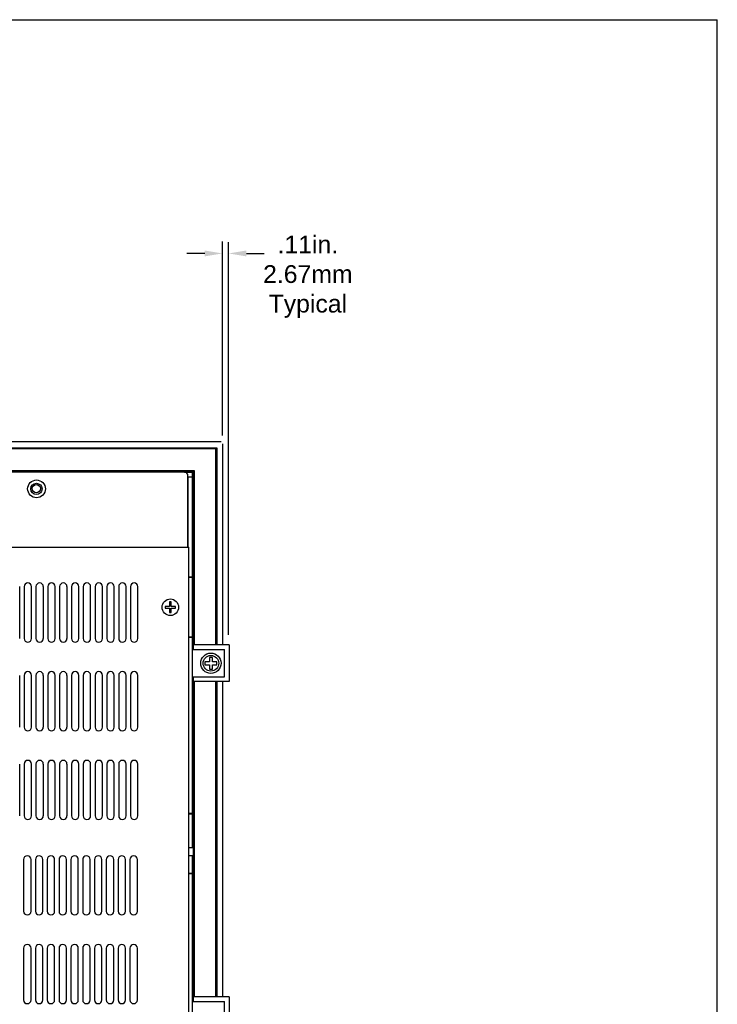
# Model space of a CAD drawing. Extents: x 4 to 74.2, y -80.9 to 9.5.
# Tile 6 of 50: x 26.9 to 38.7, y -68.8 to -52.2. Entities that reach past the tile are written whole.
import ezdxf

# ---------------------------------------------------------------- set-up
doc = ezdxf.new("R2010")
doc.units = 0
doc.header["$LTSCALE"] = 1.87
doc.header["$MEASUREMENT"] = 0
doc.layers.get('0').update_dxf_attribs({"linetype": 'CONTINUOUS'})
doc.layers.add('dim', color=5, linetype='CONTINUOUS')
doc.layers.add('UNIT', color=7, linetype='CONTINUOUS')

msp = doc.modelspace()

# ---------------------------------------------------------------- linework, layer by layer
at = {"linetype": 'Continuous'}
for p in [(4.724, -52.173), (38.724, -80.212)]:
    msp.add_line(p, (38.724, -52.173), dxfattribs=at)
at = {"color": 7, "linetype": 'Continuous'}
for p, q in [((30.331, -59.313), (25.974, -59.313)), ((25.974, -59.413), (30.261, -59.413)), ((30.241, -59.433), (25.974, -59.433)), ((30.241, -62.747), (30.241, -59.433)), ((30.261, -59.413), (30.261, -62.747)), ((30.361, -62.747), (30.361, -59.343)), ((25.974, -59.798), (29.876, -59.798)), ((29.861, -59.813), (25.974, -59.813)), ((29.71, -59.827), (29.848, -59.827)), ((29.773, -59.902), (29.848, -59.902)), ((29.848, -61.609), (29.848, -59.827)), ((29.861, -62.747), (29.861, -59.813)), ((29.876, -59.798), (29.876, -62.747)), ((29.848, -61.599), (29.787, -61.599)), ((29.848, -62.619), (29.787, -62.619)), ((29.848, -65.609), (29.848, -62.609)), ((30.468, -62.747), (29.848, -62.747)), ((29.858, -62.747), (29.858, -62.826)), ((30.468, -62.747), (30.468, -63.367)), ((29.848, -62.826), (30.389, -62.826)), ((30.389, -63.288), (30.389, -62.826)), ((30.133, -63.032), (30.058, -63.032)), ((30.058, -63.032), (30.058, -63.082)), ((30.058, -63.082), (30.133, -63.082)), ((30.183, -62.957), (30.133, -62.957)), ((30.133, -62.957), (30.133, -63.032)), ((30.133, -63.082), (30.133, -63.157)), ((30.183, -63.032), (30.183, -62.957)), ((30.258, -63.032), (30.183, -63.032)), ((30.183, -63.082), (30.258, -63.082)), ((30.183, -63.157), (30.183, -63.082)), ((30.258, -63.082), (30.258, -63.032)), ((30.133, -63.157), (30.183, -63.157)), ((29.848, -63.288), (30.389, -63.288)), ((30.468, -63.367), (29.848, -63.367)), ((29.858, -63.288), (29.858, -63.367)), ((29.861, -68.697), (29.861, -63.367)), ((29.876, -63.367), (29.876, -68.697)), ((30.241, -68.697), (30.241, -63.367)), ((30.261, -63.367), (30.261, -68.697)), ((30.361, -68.697), (30.361, -63.367)), ((29.848, -65.599), (29.787, -65.599)), ((29.787, -66.173), (29.861, -66.173)), ((29.787, -66.305), (29.861, -66.305)), ((29.848, -66.619), (29.787, -66.619)), ((29.848, -69.609), (29.848, -66.609)), ((30.468, -68.697), (29.848, -68.697)), ((29.858, -68.697), (29.858, -68.776)), ((30.468, -68.697), (30.468, -69.317)), ((29.848, -68.776), (30.389, -68.776)), ((30.389, -69.238), (30.389, -68.776))]:
    msp.add_line(p, q, dxfattribs=at)
for centre, radius in [((27.206, -60.103), 0.07), ((30.158, -63.057), 0.172), ((30.158, -63.057), 0.132)]:
    msp.add_circle(centre, radius, dxfattribs=at)
at = {"layer": 'dim'}
for p, q in [((30.353, -59.205), (30.353, -55.926)), ((30.458, -62.578), (30.458, -55.934)), ((30.053, -56.126), (29.753, -56.126)), ((30.758, -56.126), (31.058, -56.126))]:
    msp.add_line(p, q, dxfattribs=at)
for points in [[(30.053, -56.076), (30.053, -56.176), (30.353, -56.126)], [(30.758, -56.076), (30.758, -56.176), (30.458, -56.126)]]:
    msp.add_solid(points, dxfattribs=at)
at = {"layer": 'UNIT', "linetype": 'Continuous'}
for p, q in [((29.71, -59.827), (26.778, -59.827)), ((29.77, -61.094), (29.77, -59.887)), ((29.773, -61.094), (29.773, -59.902)), ((15.561, -61.094), (29.787, -61.094)), ((29.787, -70.79), (29.787, -61.094)), ((29.787, -70.79), (29.787, -61.094)), ((29.848, -61.609), (29.787, -61.609)), ((29.848, -62.609), (29.848, -61.609)), ((26.924, -62.636), (26.924, -61.761)), ((26.999, -61.761), (26.999, -62.636)), ((27.124, -62.636), (27.124, -61.761)), ((27.199, -61.761), (27.199, -62.636)), ((27.324, -62.636), (27.324, -61.761)), ((27.399, -61.761), (27.399, -62.636)), ((27.524, -62.636), (27.524, -61.761)), ((27.599, -61.761), (27.599, -62.636)), ((27.724, -62.636), (27.724, -61.761)), ((27.799, -61.761), (27.799, -62.636)), ((27.924, -62.636), (27.924, -61.761)), ((27.999, -61.761), (27.999, -62.636)), ((28.124, -62.636), (28.124, -61.761)), ((28.199, -61.761), (28.199, -62.636)), ((28.324, -62.636), (28.324, -61.761)), ((28.399, -61.761), (28.399, -62.636)), ((28.524, -62.636), (28.524, -61.761)), ((28.599, -61.761), (28.599, -62.636)), ((28.724, -62.636), (28.724, -61.761)), ((28.799, -61.761), (28.799, -62.636)), ((28.924, -62.636), (28.924, -61.761)), ((29.457, -62.094), (29.382, -62.094)), ((29.382, -62.094), (29.382, -62.124)), ((29.457, -62.019), (29.457, -62.094)), ((29.487, -62.019), (29.457, -62.019)), ((29.487, -62.094), (29.487, -62.019)), ((29.562, -62.094), (29.487, -62.094)), ((29.562, -62.124), (29.562, -62.094)), ((29.382, -62.124), (29.457, -62.124)), ((29.457, -62.124), (29.457, -62.199)), ((29.457, -62.199), (29.487, -62.199)), ((29.487, -62.124), (29.562, -62.124)), ((29.487, -62.199), (29.487, -62.124)), ((29.787, -62.609), (29.848, -62.609)), ((26.924, -64.136), (26.924, -63.261)), ((26.999, -63.261), (26.999, -64.136)), ((27.124, -64.136), (27.124, -63.261)), ((27.199, -63.261), (27.199, -64.136)), ((27.324, -64.136), (27.324, -63.261)), ((27.399, -63.261), (27.399, -64.136)), ((27.524, -64.136), (27.524, -63.261)), ((27.599, -63.261), (27.599, -64.136)), ((27.724, -64.136), (27.724, -63.261)), ((27.799, -63.261), (27.799, -64.136)), ((27.924, -64.136), (27.924, -63.261)), ((27.999, -63.261), (27.999, -64.136)), ((28.124, -64.136), (28.124, -63.261)), ((28.199, -63.261), (28.199, -64.136)), ((28.324, -64.136), (28.324, -63.261)), ((28.399, -63.261), (28.399, -64.136)), ((28.524, -64.136), (28.524, -63.261)), ((28.599, -63.261), (28.599, -64.136)), ((28.724, -64.136), (28.724, -63.261)), ((28.799, -63.261), (28.799, -64.136)), ((28.924, -64.136), (28.924, -63.261)), ((26.924, -65.636), (26.924, -64.761)), ((26.999, -64.761), (26.999, -65.636)), ((27.124, -65.636), (27.124, -64.761)), ((27.199, -64.761), (27.199, -65.636)), ((27.324, -65.636), (27.324, -64.761)), ((27.399, -64.761), (27.399, -65.636)), ((27.524, -65.636), (27.524, -64.761)), ((27.599, -64.761), (27.599, -65.636)), ((27.724, -65.636), (27.724, -64.761)), ((27.799, -64.761), (27.799, -65.636)), ((27.924, -65.636), (27.924, -64.761)), ((27.999, -64.761), (27.999, -65.636)), ((28.124, -65.636), (28.124, -64.761)), ((28.199, -64.761), (28.199, -65.636)), ((28.324, -65.636), (28.324, -64.761)), ((28.399, -64.761), (28.399, -65.636)), ((28.524, -65.636), (28.524, -64.761)), ((28.599, -64.761), (28.599, -65.636)), ((28.724, -65.636), (28.724, -64.761)), ((28.799, -64.761), (28.799, -65.636)), ((28.924, -65.636), (28.924, -64.761)), ((29.848, -65.609), (29.787, -65.609)), ((29.848, -66.173), (29.848, -65.609)), ((26.989, -66.375), (26.989, -67.25)), ((27.115, -67.25), (27.115, -66.375)), ((27.189, -66.375), (27.189, -67.25)), ((27.315, -67.25), (27.315, -66.375)), ((27.389, -66.375), (27.389, -67.25)), ((27.515, -67.25), (27.515, -66.375)), ((27.589, -66.375), (27.589, -67.25)), ((27.715, -67.25), (27.715, -66.375)), ((27.789, -66.375), (27.789, -67.25)), ((27.915, -67.25), (27.915, -66.375)), ((27.989, -66.375), (27.989, -67.25)), ((28.115, -67.25), (28.115, -66.375)), ((28.189, -66.375), (28.189, -67.25)), ((28.315, -67.25), (28.315, -66.375)), ((28.389, -66.375), (28.389, -67.25)), ((28.515, -67.25), (28.515, -66.375)), ((28.589, -66.375), (28.589, -67.25)), ((28.715, -67.25), (28.715, -66.375)), ((28.789, -66.375), (28.789, -67.25)), ((28.915, -67.25), (28.915, -66.375)), ((29.848, -66.609), (29.848, -66.305)), ((29.787, -66.609), (29.848, -66.609)), ((26.989, -67.875), (26.989, -68.75)), ((27.115, -68.75), (27.115, -67.875)), ((27.189, -67.875), (27.189, -68.75)), ((27.315, -68.75), (27.315, -67.875)), ((27.389, -67.875), (27.389, -68.75)), ((27.515, -68.75), (27.515, -67.875)), ((27.589, -67.875), (27.589, -68.75)), ((27.715, -68.75), (27.715, -67.875)), ((27.789, -67.875), (27.789, -68.75)), ((27.915, -68.75), (27.915, -67.875)), ((27.989, -67.875), (27.989, -68.75)), ((28.115, -68.75), (28.115, -67.875)), ((28.189, -67.875), (28.189, -68.75)), ((28.315, -68.75), (28.315, -67.875)), ((28.389, -67.875), (28.389, -68.75)), ((28.515, -68.75), (28.515, -67.875)), ((28.589, -67.875), (28.589, -68.75)), ((28.715, -68.75), (28.715, -67.875)), ((28.789, -67.875), (28.789, -68.75)), ((28.915, -68.75), (28.915, -67.875))]:
    msp.add_line(p, q, dxfattribs=at)
for centre, radius in [((27.208, -60.107), 0.15), ((27.206, -60.107), 0.095), ((29.472, -62.109), 0.14)]:
    msp.add_circle(centre, radius, dxfattribs=at)
for centre, radius, start, end in [((29.71, -59.887), 0.06, 0, 90), ((27.061, -61.761), 0.0625, 0, 180), ((27.261, -61.761), 0.0625, 0, 180), ((27.461, -61.761), 0.0625, 0, 180), ((27.661, -61.761), 0.0625, 0, 180), ((27.861, -61.761), 0.0625, 0, 180), ((28.061, -61.761), 0.0625, 0, 180), ((28.261, -61.761), 0.0625, 0, 180), ((28.461, -61.761), 0.0625, 0, 180), ((28.661, -61.761), 0.0625, 0, 180), ((28.861, -61.761), 0.0625, 0, 180), ((27.061, -62.636), 0.0625, 180, 0), ((27.261, -62.636), 0.0625, 180, 0), ((27.461, -62.636), 0.0625, 180, 360), ((27.661, -62.636), 0.0625, 180, 360), ((27.861, -62.636), 0.0625, 180, 0), ((28.061, -62.636), 0.0625, 180, 0), ((28.261, -62.636), 0.0625, 180, 0), ((28.461, -62.636), 0.0625, 180, 0), ((28.661, -62.636), 0.0625, 180, 0), ((28.861, -62.636), 0.0625, 180, 0), ((27.061, -63.261), 0.0625, 0, 180), ((27.261, -63.261), 0.0625, 0, 180), ((27.461, -63.261), 0.0625, 0, 180), ((27.661, -63.261), 0.0625, 0, 180), ((27.861, -63.261), 0.0625, 0, 180), ((28.061, -63.261), 0.0625, 0, 180), ((28.261, -63.261), 0.0625, 0, 180), ((28.461, -63.261), 0.0625, 0, 180), ((28.661, -63.261), 0.0625, 0, 180), ((28.861, -63.261), 0.0625, 0, 180), ((27.061, -64.136), 0.0625, 180, 0), ((27.261, -64.136), 0.0625, 180, 0), ((27.461, -64.136), 0.0625, 180, 360), ((27.661, -64.136), 0.0625, 180, 0), ((27.861, -64.136), 0.0625, 180, 0), ((28.061, -64.136), 0.0625, 180, 0), ((28.261, -64.136), 0.0625, 180, 0), ((28.461, -64.136), 0.0625, 180, 0), ((28.661, -64.136), 0.0625, 180, 360), ((28.861, -64.136), 0.0625, 180, 0), ((27.061, -64.761), 0.0625, 0, 180), ((27.261, -64.761), 0.0625, 0, 180), ((27.461, -64.761), 0.0625, 0, 180), ((27.661, -64.761), 0.0625, 0, 180), ((27.861, -64.761), 0.0625, 0, 180), ((28.061, -64.761), 0.0625, 0, 180), ((28.261, -64.761), 0.0625, 0, 180), ((28.461, -64.761), 0.0625, 0, 180), ((28.661, -64.761), 0.0625, 0, 180), ((28.861, -64.761), 0.0625, 0, 180), ((27.061, -65.636), 0.0625, 180, 0), ((27.261, -65.636), 0.0625, 180, 0), ((27.461, -65.636), 0.0625, 180, 360), ((27.661, -65.636), 0.0625, 180, 0), ((27.861, -65.636), 0.0625, 180, 0), ((28.061, -65.636), 0.0625, 180, 0), ((28.261, -65.636), 0.0625, 180, 0), ((28.461, -65.636), 0.0625, 180, 0), ((28.661, -65.636), 0.0625, 180, 360), ((28.861, -65.636), 0.0625, 180, 0), ((27.052, -66.375), 0.063, 0, 180), ((27.252, -66.375), 0.063, 0, 180), ((27.452, -66.375), 0.063, 0, 180), ((27.652, -66.375), 0.063, 0, 180), ((27.852, -66.375), 0.063, 0, 180), ((28.052, -66.375), 0.063, 0, 180), ((28.252, -66.375), 0.063, 0, 180), ((28.452, -66.375), 0.063, 0, 180), ((28.652, -66.375), 0.063, 0, 180), ((28.852, -66.375), 0.063, 0, 180), ((27.052, -67.25), 0.063, 180, 360), ((27.252, -67.25), 0.063, 180, 360), ((27.452, -67.25), 0.063, 180, 360), ((27.652, -67.25), 0.063, 180, 360), ((27.852, -67.25), 0.063, 180, 360), ((28.052, -67.25), 0.063, 180, 360), ((28.252, -67.25), 0.063, 180, 360), ((28.452, -67.25), 0.063, 180, 360), ((28.652, -67.25), 0.063, 180, 360), ((28.852, -67.25), 0.063, 180, 360), ((27.052, -67.875), 0.063, 0, 180), ((27.252, -67.875), 0.063, 0, 180), ((27.452, -67.875), 0.063, 0, 180), ((27.652, -67.875), 0.063, 0, 180), ((27.852, -67.875), 0.063, 0, 180), ((28.052, -67.875), 0.063, 0, 180), ((28.252, -67.875), 0.063, 0, 180), ((28.452, -67.875), 0.063, 0, 180), ((28.652, -67.875), 0.063, 0, 180), ((28.852, -67.875), 0.063, 0, 180), ((27.052, -68.75), 0.063, 180, 360), ((27.252, -68.75), 0.063, 180, 360), ((27.452, -68.75), 0.063, 180, 360), ((27.652, -68.75), 0.063, 180, 360), ((27.852, -68.75), 0.063, 180, 360), ((28.052, -68.75), 0.063, 180, 360), ((28.252, -68.75), 0.063, 180, 360), ((28.452, -68.75), 0.063, 180, 360), ((28.652, -68.75), 0.063, 180, 360), ((28.852, -68.75), 0.063, 180, 360)]:
    msp.add_arc(centre, radius, start, end, dxfattribs=at)

# ---------------------------------------------------------------- texts
at = {"layer": 'dim', "insert": (31.798, -56.52), "char_height": 0.3, "attachment_point": 5}
msp.add_mtext('{\\fArial|b0|i0|c0|p34;.11in.\\P2.67mm\\PTypical}', dxfattribs=at)

doc.saveas('drawing.dxf')
